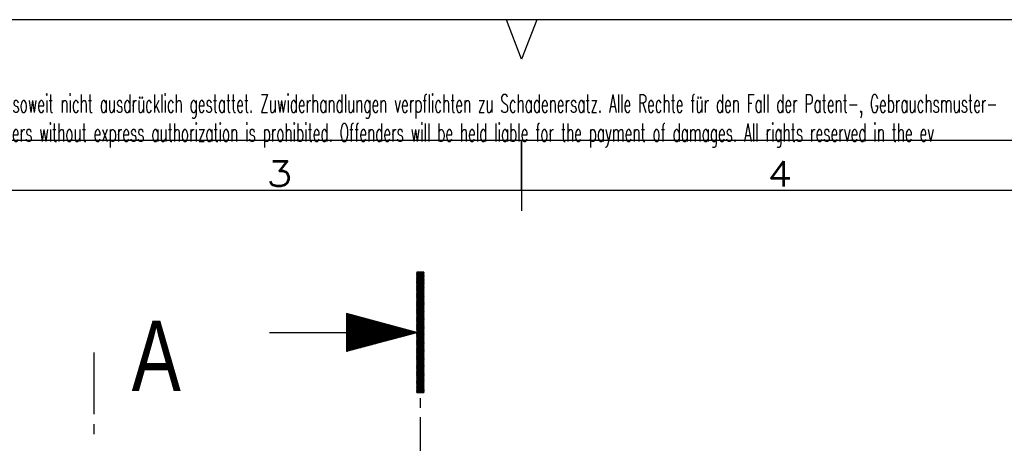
# Model space of a CAD drawing. Header units: millimetres. Extents: x -1 to 297, y -1 to 210.
# Tile 4 of 5: x 99 to 197, y 168 to 210. Entities that reach past the tile are written whole.
import ezdxf

# ---------------------------------------------------------------- set-up
doc = ezdxf.new("R2010")
doc.units = ezdxf.units.MM
doc.layers.add('1', color=7, linetype='Continuous')
doc.styles.add('SEACAD_Arial', font='arial.ttf', dxfattribs={"width": 0.75})
doc.styles.add('SEACAD_simplex_shx', font='simplex.shx', dxfattribs={"width": 0.587})

msp = doc.modelspace()

# ---------------------------------------------------------------- linework, layer by layer
at = {"layer": '1', "color": 7, "linetype": 'Continuous'}
for p, q in [((297, 210), (0, 210)), ((148.5, 206.059), (147, 210)), ((150, 210), (148.5, 206.059)), ((292, 198), (5, 198)), ((148.5, 193), (148.5, 198)), ((148.5, 198), (148.5, 191)), ((287, 193), (10, 193)), ((138.088, 183.736), (138.765, 184.91)), ((138.736, 184.91), (138.088, 183.787)), ((138.088, 183.838), (138.706, 184.91)), ((138.677, 184.91), (138.088, 183.889)), ((138.088, 183.939), (138.648, 184.91)), ((138.618, 184.91), (138.088, 183.99)), ((138.088, 184.041), (138.589, 184.91)), ((138.56, 184.91), (138.088, 184.092)), ((138.088, 184.143), (138.53, 184.91)), ((138.501, 184.91), (138.088, 184.193)), ((138.088, 184.244), (138.472, 184.91)), ((138.443, 184.91), (138.088, 184.295)), ((138.088, 184.346), (138.413, 184.91)), ((138.384, 184.91), (138.088, 184.397)), ((138.088, 184.447), (138.355, 184.91)), ((138.325, 184.91), (138.088, 184.498)), ((138.088, 184.549), (138.296, 184.91)), ((138.267, 184.91), (138.088, 184.6)), ((138.088, 184.651), (138.237, 184.91)), ((138.208, 184.91), (138.088, 184.701)), ((138.088, 184.752), (138.179, 184.91)), ((138.149, 184.91), (138.088, 184.803)), ((138.088, 184.854), (138.12, 184.91)), ((138.091, 184.91), (138.088, 184.905)), ((138.088, 184.903), (138.788, 183.69)), ((138.788, 184.9), (138.088, 184.9)), ((138.788, 184.898), (138.088, 183.685)), ((138.088, 184.875), (138.788, 184.875)), ((138.788, 183.639), (138.088, 184.852)), ((138.788, 184.849), (138.088, 184.849)), ((138.088, 183.635), (138.788, 184.847)), ((138.088, 184.824), (138.788, 184.824)), ((138.088, 184.801), (138.788, 183.589)), ((138.788, 184.799), (138.088, 184.799)), ((138.788, 184.796), (138.088, 183.584)), ((138.088, 184.773), (138.788, 184.773)), ((138.788, 183.538), (138.088, 184.75)), ((138.788, 184.748), (138.088, 184.748)), ((138.088, 183.533), (138.788, 184.745)), ((138.088, 184.722), (138.788, 184.722)), ((138.088, 184.699), (138.788, 183.487)), ((138.788, 184.697), (138.088, 184.697)), ((138.788, 184.695), (138.088, 183.482)), ((138.088, 184.672), (138.788, 184.672)), ((138.788, 183.436), (138.088, 184.649)), ((138.788, 184.646), (138.088, 184.646)), ((138.088, 183.431), (138.788, 184.644)), ((138.088, 184.621), (138.788, 184.621)), ((138.088, 184.598), (138.788, 183.385)), ((138.788, 184.595), (138.088, 184.595)), ((138.788, 184.593), (138.088, 183.381)), ((138.088, 184.57), (138.788, 184.57)), ((138.788, 183.334), (138.088, 184.547)), ((138.788, 184.545), (138.088, 184.545)), ((138.088, 183.33), (138.788, 184.542)), ((138.088, 184.519), (138.788, 184.519)), ((138.088, 184.496), (138.788, 183.284)), ((138.788, 184.494), (138.088, 184.494)), ((138.788, 184.491), (138.088, 183.279)), ((138.088, 184.468), (138.788, 184.468)), ((138.788, 183.233), (138.088, 184.445)), ((138.788, 184.443), (138.088, 184.443)), ((138.088, 183.228), (138.788, 184.441)), ((138.088, 184.418), (138.788, 184.418)), ((138.088, 184.394), (138.788, 183.182)), ((138.788, 184.392), (138.088, 184.392)), ((138.788, 184.39), (138.088, 183.177)), ((138.088, 184.367), (138.788, 184.367)), ((138.788, 183.131), (138.088, 184.344)), ((138.788, 184.341), (138.088, 184.341)), ((138.088, 183.127), (138.788, 184.339)), ((138.088, 184.316), (138.788, 184.316)), ((138.088, 184.293), (138.788, 183.08)), ((138.788, 184.291), (138.088, 184.291)), ((138.788, 184.288), (138.088, 183.076)), ((138.088, 184.265), (138.788, 184.265)), ((138.788, 183.03), (138.088, 184.242)), ((138.788, 184.24), (138.088, 184.24)), ((138.088, 183.025), (138.788, 184.237)), ((138.088, 184.214), (138.788, 184.214)), ((138.088, 184.191), (138.788, 182.979)), ((138.788, 184.189), (138.088, 184.189)), ((138.788, 184.187), (138.088, 182.974)), ((138.088, 184.164), (138.788, 184.164)), ((138.788, 182.928), (138.088, 184.14)), ((138.788, 184.138), (138.088, 184.138)), ((138.088, 182.923), (138.788, 184.136)), ((138.788, 183.741), (138.113, 184.91)), ((138.142, 184.91), (138.788, 183.792)), ((138.788, 183.843), (138.172, 184.91)), ((138.201, 184.91), (138.788, 183.893)), ((138.788, 183.944), (138.23, 184.91)), ((138.26, 184.91), (138.788, 183.995)), ((138.788, 184.046), (138.289, 184.91)), ((138.318, 184.91), (138.788, 184.097)), ((138.788, 184.147), (138.348, 184.91)), ((138.377, 184.91), (138.788, 184.198)), ((138.788, 184.249), (138.406, 184.91)), ((138.436, 184.91), (138.788, 184.3)), ((138.438, 181.88), (138.438, 184.735)), ((138.788, 184.351), (138.465, 184.91)), ((138.494, 184.91), (138.788, 184.401)), ((138.788, 184.452), (138.524, 184.91)), ((138.553, 184.91), (138.788, 184.503)), ((138.788, 184.554), (138.582, 184.91)), ((138.612, 184.91), (138.788, 184.605)), ((138.788, 184.655), (138.641, 184.91)), ((138.67, 184.91), (138.788, 184.706)), ((138.788, 184.757), (138.7, 184.91)), ((138.729, 184.91), (138.788, 184.808)), ((138.788, 184.859), (138.758, 184.91)), ((138.088, 184.113), (138.788, 184.113)), ((138.088, 184.09), (138.788, 182.877)), ((138.788, 184.087), (138.088, 184.087)), ((138.788, 184.085), (138.088, 182.873)), ((138.088, 184.062), (138.788, 184.062)), ((138.788, 182.826), (138.088, 184.039)), ((138.788, 184.036), (138.088, 184.036)), ((138.088, 182.822), (138.788, 184.034)), ((138.088, 184.011), (138.788, 184.011)), ((138.088, 183.988), (138.788, 182.776)), ((138.788, 183.986), (138.088, 183.986)), ((138.788, 183.983), (138.088, 182.771)), ((138.088, 183.96), (138.788, 183.96)), ((138.788, 182.725), (138.088, 183.937)), ((138.788, 183.935), (138.088, 183.935)), ((138.088, 182.72), (138.788, 183.933)), ((138.088, 183.909), (138.788, 183.909)), ((138.088, 183.886), (138.788, 182.674)), ((138.788, 183.884), (138.088, 183.884)), ((138.788, 183.882), (138.088, 182.669)), ((138.088, 183.859), (138.788, 183.859)), ((138.788, 182.623), (138.088, 183.836)), ((138.788, 183.833), (138.088, 183.833)), ((138.088, 182.619), (138.788, 183.831)), ((138.088, 183.808), (138.788, 183.808)), ((138.088, 183.785), (138.788, 182.572)), ((138.788, 183.782), (138.088, 183.782)), ((138.788, 183.78), (138.088, 182.568)), ((138.088, 183.757), (138.788, 183.757)), ((138.788, 182.522), (138.088, 183.734)), ((138.788, 183.732), (138.088, 183.732)), ((138.088, 182.517), (138.788, 183.729)), ((138.088, 183.706), (138.788, 183.706)), ((138.088, 183.683), (138.788, 182.471)), ((138.788, 183.681), (138.088, 183.681)), ((138.788, 183.679), (138.088, 182.466)), ((138.088, 183.655), (138.788, 183.655)), ((138.788, 182.42), (138.088, 183.632)), ((138.788, 183.63), (138.088, 183.63)), ((138.088, 182.415), (138.788, 183.628)), ((138.088, 183.605), (138.788, 183.605)), ((138.088, 183.582), (138.788, 182.369)), ((138.788, 183.579), (138.088, 183.579)), ((138.788, 183.577), (138.088, 182.365)), ((138.088, 183.554), (138.788, 183.554)), ((138.788, 182.318), (138.088, 183.531)), ((138.788, 183.528), (138.088, 183.528)), ((138.088, 182.314), (138.788, 183.526)), ((138.088, 183.503), (138.788, 183.503)), ((138.088, 183.48), (138.788, 182.268)), ((138.788, 183.478), (138.088, 183.478)), ((138.788, 183.476), (138.088, 182.263)), ((138.088, 183.452), (138.788, 183.452)), ((138.788, 182.217), (138.088, 183.429)), ((138.788, 183.427), (138.088, 183.427)), ((138.088, 182.212), (138.788, 183.425)), ((138.088, 183.401), (138.788, 183.401)), ((138.088, 183.378), (138.788, 182.166)), ((138.788, 183.376), (138.088, 183.376)), ((138.788, 183.374), (138.088, 182.161)), ((138.088, 183.351), (138.788, 183.351)), ((138.788, 182.115), (138.088, 183.327)), ((138.788, 183.325), (138.088, 183.325)), ((138.088, 182.111), (138.788, 183.323)), ((138.088, 183.3), (138.788, 183.3)), ((138.088, 183.277), (138.788, 182.064)), ((138.788, 183.274), (138.088, 183.274)), ((138.788, 183.272), (138.088, 182.06)), ((138.088, 183.249), (138.788, 183.249)), ((138.788, 182.013), (138.088, 183.226)), ((138.788, 183.224), (138.088, 183.224)), ((138.088, 182.009), (138.788, 183.222)), ((138.088, 183.198), (138.788, 183.198)), ((138.088, 183.175), (138.788, 181.963)), ((138.788, 183.173), (138.088, 183.173)), ((138.788, 183.171), (138.088, 181.958)), ((138.088, 183.147), (138.788, 183.147)), ((138.788, 181.912), (138.088, 183.124)), ((138.788, 183.122), (138.088, 183.122)), ((138.088, 181.907), (138.788, 183.12)), ((138.088, 183.097), (138.788, 183.097)), ((138.088, 183.073), (138.788, 181.861)), ((138.788, 183.071), (138.088, 183.071)), ((138.788, 183.069), (138.088, 181.857)), ((138.088, 183.046), (138.788, 183.046)), ((138.788, 181.81), (138.088, 183.023)), ((138.788, 183.02), (138.088, 183.02)), ((138.088, 181.806), (138.788, 183.018)), ((138.088, 182.995), (138.788, 182.995)), ((138.088, 182.972), (138.788, 181.759)), ((138.788, 182.97), (138.088, 182.97)), ((138.788, 182.967), (138.088, 181.755)), ((138.088, 182.944), (138.788, 182.944)), ((138.788, 181.709), (138.088, 182.921)), ((138.788, 182.919), (138.088, 182.919)), ((138.088, 181.704), (138.788, 182.917)), ((138.088, 182.893), (138.788, 182.893)), ((138.088, 182.87), (138.788, 181.658)), ((138.788, 182.868), (138.088, 182.868)), ((138.788, 182.866), (138.088, 181.653)), ((138.088, 182.843), (138.788, 182.843)), ((138.788, 181.607), (138.088, 182.819)), ((138.788, 182.817), (138.088, 182.817)), ((138.088, 181.603), (138.788, 182.815)), ((138.088, 182.792), (138.788, 182.792)), ((138.088, 182.769), (138.788, 181.556)), ((138.788, 182.766), (138.088, 182.766)), ((138.788, 182.764), (138.088, 181.552)), ((138.088, 182.741), (138.788, 182.741)), ((138.788, 181.505), (138.088, 182.718)), ((138.788, 182.715), (138.088, 182.715)), ((138.088, 181.501), (138.788, 182.714)), ((138.088, 182.69), (138.788, 182.69)), ((138.088, 182.667), (138.788, 181.455)), ((138.788, 182.665), (138.088, 182.665)), ((138.788, 182.663), (138.088, 181.45)), ((138.088, 182.639), (138.788, 182.639)), ((138.788, 181.404), (138.088, 182.616)), ((138.788, 182.614), (138.088, 182.614)), ((138.088, 181.399), (138.788, 182.612)), ((138.088, 182.588), (138.788, 182.588)), ((138.088, 182.565), (138.788, 181.353)), ((138.788, 182.563), (138.088, 182.563)), ((138.788, 182.561), (138.088, 181.349)), ((138.088, 182.538), (138.788, 182.538)), ((138.788, 181.302), (138.088, 182.515)), ((138.788, 182.512), (138.088, 182.512)), ((138.088, 181.298), (138.788, 182.51)), ((138.088, 182.487), (138.788, 182.487)), ((138.088, 182.464), (138.788, 181.251)), ((138.788, 182.461), (138.088, 182.461)), ((138.788, 182.46), (138.088, 181.247)), ((138.088, 182.436), (138.788, 182.436)), ((138.788, 181.201), (138.088, 182.413)), ((138.788, 182.411), (138.088, 182.411)), ((138.088, 181.196), (138.788, 182.409)), ((138.088, 182.385), (138.788, 182.385)), ((138.088, 182.362), (138.788, 181.15)), ((138.788, 182.36), (138.088, 182.36)), ((138.788, 182.358), (138.088, 181.146)), ((138.088, 182.334), (138.788, 182.334)), ((138.788, 181.099), (138.088, 182.311)), ((138.788, 182.309), (138.088, 182.309)), ((138.088, 181.095), (138.788, 182.307)), ((138.088, 182.284), (138.788, 182.284)), ((138.088, 182.261), (138.788, 181.048)), ((138.788, 182.258), (138.088, 182.258)), ((138.788, 182.256), (138.088, 181.044)), ((138.088, 182.233), (138.788, 182.233)), ((138.788, 180.997), (138.088, 182.21)), ((138.788, 182.207), (138.088, 182.207)), ((138.088, 180.993), (138.788, 182.206)), ((138.088, 182.182), (138.788, 182.182)), ((138.088, 182.159), (138.788, 180.946)), ((138.788, 182.157), (138.088, 182.157)), ((138.788, 182.155), (138.088, 180.942)), ((138.088, 182.131), (138.788, 182.131)), ((138.788, 180.896), (138.088, 182.108)), ((138.788, 182.106), (138.088, 182.106)), ((138.088, 180.892), (138.788, 182.104)), ((138.088, 182.08), (138.788, 182.08)), ((138.088, 182.057), (138.788, 180.845)), ((138.788, 182.055), (138.088, 182.055)), ((138.788, 182.053), (138.088, 180.841)), ((138.088, 182.03), (138.788, 182.03)), ((138.788, 180.794), (138.088, 182.007)), ((138.788, 182.004), (138.088, 182.004)), ((138.088, 180.79), (138.788, 182.002)), ((138.088, 181.979), (138.788, 181.979)), ((138.088, 181.956), (138.788, 180.743)), ((138.788, 181.953), (138.088, 181.953)), ((138.788, 181.952), (138.088, 180.739)), ((138.088, 181.928), (138.788, 181.928)), ((138.788, 180.692), (138.088, 181.905)), ((138.788, 181.903), (138.088, 181.903)), ((138.088, 180.688), (138.788, 181.901)), ((138.088, 181.877), (138.788, 181.877)), ((138.088, 181.854), (138.788, 180.642)), ((138.788, 181.852), (138.088, 181.852)), ((138.788, 181.85), (138.088, 180.638)), ((138.088, 181.826), (138.788, 181.826)), ((138.788, 180.591), (138.088, 181.803)), ((138.788, 181.801), (138.088, 181.801)), ((138.088, 180.587), (138.788, 181.799)), ((138.088, 181.776), (138.788, 181.776)), ((138.088, 181.752), (138.788, 180.54)), ((138.788, 181.75), (138.088, 181.75)), ((138.788, 181.748), (138.088, 180.536)), ((138.088, 181.725), (138.788, 181.725)), ((138.788, 180.489), (138.088, 181.702)), ((138.788, 181.699), (138.088, 181.699)), ((138.088, 180.485), (138.788, 181.698)), ((138.088, 181.674), (138.788, 181.674)), ((138.088, 181.651), (138.788, 180.438)), ((138.788, 181.649), (138.088, 181.649)), ((138.788, 181.647), (138.088, 180.434)), ((138.088, 181.623), (138.788, 181.623)), ((138.788, 180.388), (138.088, 181.6)), ((138.788, 181.598), (138.088, 181.598)), ((138.088, 180.384), (138.788, 181.596)), ((138.088, 181.572), (138.788, 181.572)), ((138.088, 181.549), (138.788, 180.337)), ((138.788, 181.547), (138.088, 181.547)), ((138.788, 181.545), (138.088, 180.333)), ((138.088, 181.522), (138.788, 181.522)), ((138.788, 180.286), (138.088, 181.498)), ((138.788, 181.496), (138.088, 181.496)), ((138.088, 180.282), (138.788, 181.494)), ((138.088, 181.471), (138.788, 181.471)), ((138.088, 181.448), (138.788, 180.235)), ((138.788, 181.445), (138.088, 181.445)), ((138.788, 181.444), (138.088, 180.231)), ((138.088, 181.42), (138.788, 181.42)), ((138.788, 180.184), (138.088, 181.397)), ((138.788, 181.394), (138.088, 181.394)), ((138.088, 180.18), (138.788, 181.393)), ((138.088, 181.369), (138.788, 181.369)), ((138.088, 181.346), (138.788, 180.134)), ((138.788, 181.344), (138.088, 181.344)), ((138.788, 181.342), (138.088, 180.13)), ((138.088, 181.318), (138.788, 181.318)), ((138.788, 180.083), (138.088, 181.295)), ((138.788, 181.293), (138.088, 181.293)), ((138.088, 180.079), (138.788, 181.291)), ((138.088, 181.267), (138.788, 181.267)), ((138.088, 181.244), (138.788, 180.032)), ((138.788, 181.242), (138.088, 181.242)), ((138.788, 181.24), (138.088, 180.028)), ((138.088, 181.217), (138.788, 181.217)), ((138.788, 179.981), (138.088, 181.194)), ((138.788, 181.191), (138.088, 181.191)), ((138.088, 179.977), (138.788, 181.19)), ((138.088, 178.91), (131.088, 180.785)), ((131.088, 180.785), (131.088, 177.034)), ((131.088, 180.764), (131.168, 180.764)), ((131.088, 180.764), (131.168, 180.764)), ((131.088, 180.713), (131.357, 180.713)), ((131.088, 180.662), (131.547, 180.662)), ((131.088, 180.611), (131.736, 180.611)), ((131.088, 180.561), (131.926, 180.561)), ((131.088, 180.51), (132.116, 180.51)), ((131.088, 180.459), (132.305, 180.459)), ((131.088, 180.408), (132.495, 180.408)), ((131.088, 180.357), (132.684, 180.357)), ((131.088, 180.307), (132.874, 180.307)), ((131.088, 180.256), (133.064, 180.256)), ((138.088, 181.166), (138.788, 181.166)), ((138.088, 181.143), (138.788, 179.93)), ((138.788, 181.14), (138.088, 181.14)), ((138.788, 181.139), (138.088, 179.926)), ((138.088, 181.115), (138.788, 181.115)), ((138.788, 179.88), (138.088, 181.092)), ((138.788, 181.09), (138.088, 181.09)), ((138.088, 179.876), (138.788, 181.088)), ((138.088, 181.064), (138.788, 181.064)), ((138.088, 181.041), (138.788, 179.829)), ((138.788, 181.039), (138.088, 181.039)), ((138.788, 181.037), (138.088, 179.825)), ((138.088, 181.013), (138.788, 181.013)), ((138.788, 179.778), (138.088, 180.99)), ((138.788, 180.988), (138.088, 180.988)), ((138.088, 179.774), (138.788, 180.986)), ((138.088, 180.963), (138.788, 180.963)), ((138.088, 180.94), (138.788, 179.727)), ((138.788, 180.937), (138.088, 180.937)), ((138.788, 180.936), (138.088, 179.723)), ((138.088, 180.912), (138.788, 180.912)), ((138.788, 179.676), (138.088, 180.889)), ((138.788, 180.886), (138.088, 180.886)), ((138.088, 179.672), (138.788, 180.885)), ((138.088, 180.861), (138.788, 180.861)), ((138.088, 180.838), (138.788, 179.625)), ((138.788, 180.836), (138.088, 180.836)), ((138.788, 180.834), (138.088, 179.622)), ((138.088, 180.81), (138.788, 180.81)), ((138.788, 179.575), (138.088, 180.787)), ((138.788, 180.785), (138.088, 180.785)), ((138.088, 179.571), (138.788, 180.783)), ((138.088, 180.759), (138.788, 180.759)), ((138.088, 180.736), (138.788, 179.524)), ((138.788, 180.734), (138.088, 180.734)), ((138.788, 180.732), (138.088, 179.52)), ((138.088, 180.709), (138.788, 180.709)), ((138.788, 179.473), (138.088, 180.686)), ((138.788, 180.683), (138.088, 180.683)), ((138.088, 179.469), (138.788, 180.682)), ((138.088, 180.658), (138.788, 180.658)), ((138.088, 180.635), (138.788, 179.422)), ((138.788, 180.632), (138.088, 180.632)), ((138.788, 180.631), (138.088, 179.418)), ((138.088, 180.607), (138.788, 180.607)), ((138.788, 179.371), (138.088, 180.584)), ((138.788, 180.582), (138.088, 180.582)), ((138.088, 179.368), (138.788, 180.58)), ((138.088, 180.556), (138.788, 180.556)), ((138.088, 180.533), (138.788, 179.321)), ((138.788, 180.531), (138.088, 180.531)), ((138.788, 180.529), (138.088, 179.317)), ((138.088, 180.505), (138.788, 180.505)), ((138.788, 179.27), (138.088, 180.482)), ((138.788, 180.48), (138.088, 180.48)), ((138.088, 179.266), (138.788, 180.478)), ((138.088, 180.455), (138.788, 180.455)), ((138.088, 180.431), (138.788, 179.219)), ((138.788, 180.429), (138.088, 180.429)), ((138.788, 180.428), (138.088, 179.215)), ((138.088, 180.404), (138.788, 180.404)), ((138.788, 179.168), (138.088, 180.381)), ((138.788, 180.378), (138.088, 180.378)), ((138.088, 179.164), (138.788, 180.377)), ((138.088, 180.353), (138.788, 180.353)), ((138.088, 180.33), (138.788, 179.117)), ((138.788, 180.327), (138.088, 180.327)), ((138.788, 180.326), (138.088, 179.114)), ((138.088, 180.302), (138.788, 180.302)), ((138.788, 179.067), (138.088, 180.279)), ((138.788, 180.277), (138.088, 180.277)), ((138.088, 179.063), (138.788, 180.275)), ((138.088, 180.251), (138.788, 180.251)), ((138.088, 180.228), (138.788, 179.016)), ((138.788, 180.226), (138.088, 180.226)), ((138.788, 180.224), (138.088, 179.012)), ((138.438, 179.976), (138.438, 180.928)), ((131.088, 180.205), (133.253, 180.205)), ((131.088, 180.154), (133.443, 180.154)), ((131.088, 180.103), (133.632, 180.103)), ((131.088, 180.053), (133.822, 180.053)), ((131.088, 180.002), (134.012, 180.002)), ((131.088, 179.951), (134.201, 179.951)), ((131.088, 179.9), (134.391, 179.9)), ((131.088, 179.849), (134.58, 179.849)), ((131.088, 179.798), (134.77, 179.798)), ((131.088, 179.748), (134.959, 179.748)), ((131.088, 179.697), (135.149, 179.697)), ((131.088, 179.646), (135.339, 179.646)), ((131.088, 179.595), (135.528, 179.595)), ((131.088, 179.544), (135.718, 179.544)), ((131.088, 179.494), (135.907, 179.494)), ((131.088, 179.443), (136.097, 179.443)), ((131.088, 179.392), (136.287, 179.392)), ((131.088, 179.341), (136.476, 179.341)), ((131.088, 179.29), (136.666, 179.29)), ((131.088, 179.24), (136.855, 179.24)), ((138.088, 180.2), (138.788, 180.2)), ((138.788, 178.965), (138.088, 180.177)), ((138.788, 180.175), (138.088, 180.175)), ((138.088, 178.961), (138.788, 180.174)), ((138.088, 180.15), (138.788, 180.15)), ((138.088, 180.127), (138.788, 178.914)), ((138.788, 180.124), (138.088, 180.124)), ((138.788, 180.123), (138.088, 178.91)), ((138.088, 180.099), (138.788, 180.099)), ((138.788, 178.863), (138.088, 180.076)), ((138.788, 180.073), (138.088, 180.073)), ((138.088, 178.86), (138.788, 180.072)), ((138.088, 180.048), (138.788, 180.048)), ((138.088, 180.025), (138.788, 178.813)), ((138.788, 180.023), (138.088, 180.023)), ((138.788, 180.021), (138.088, 178.809)), ((138.088, 179.997), (138.788, 179.997)), ((138.788, 178.762), (138.088, 179.974)), ((138.788, 179.972), (138.088, 179.972)), ((138.088, 178.758), (138.788, 179.97)), ((138.088, 179.946), (138.788, 179.946)), ((138.088, 179.923), (138.788, 178.711)), ((138.788, 179.921), (138.088, 179.921)), ((138.788, 179.92), (138.088, 178.707)), ((138.088, 179.896), (138.788, 179.896)), ((138.788, 178.66), (138.088, 179.873)), ((138.788, 179.87), (138.088, 179.87)), ((138.088, 178.656), (138.788, 179.869)), ((138.088, 179.845), (138.788, 179.845)), ((138.088, 179.822), (138.788, 178.609)), ((138.788, 179.819), (138.088, 179.819)), ((138.788, 179.818), (138.088, 178.606)), ((138.088, 179.794), (138.788, 179.794)), ((138.788, 178.558), (138.088, 179.771)), ((138.788, 179.769), (138.088, 179.769)), ((138.088, 178.555), (138.788, 179.767)), ((138.088, 179.743), (138.788, 179.743)), ((138.088, 179.72), (138.788, 178.508)), ((138.788, 179.718), (138.088, 179.718)), ((138.788, 179.716), (138.088, 178.504)), ((138.088, 179.692), (138.788, 179.692)), ((138.788, 178.457), (138.088, 179.669)), ((138.788, 179.667), (138.088, 179.667)), ((138.088, 178.453), (138.788, 179.666)), ((138.088, 179.642), (138.788, 179.642)), ((138.088, 179.619), (138.788, 178.406)), ((138.788, 179.616), (138.088, 179.616)), ((138.788, 179.615), (138.088, 178.402)), ((138.088, 179.591), (138.788, 179.591)), ((138.788, 178.355), (138.088, 179.568)), ((138.788, 179.565), (138.088, 179.565)), ((138.088, 178.352), (138.788, 179.564)), ((138.088, 179.54), (138.788, 179.54)), ((138.088, 179.517), (138.788, 178.304)), ((138.788, 179.515), (138.088, 179.515)), ((138.788, 179.513), (138.088, 178.301)), ((138.088, 179.489), (138.788, 179.489)), ((138.788, 178.254), (138.088, 179.466)), ((138.788, 179.464), (138.088, 179.464)), ((138.088, 178.25), (138.788, 179.462)), ((138.088, 179.438), (138.788, 179.438)), ((138.088, 179.415), (138.788, 178.203)), ((138.788, 179.413), (138.088, 179.413)), ((138.788, 179.412), (138.088, 178.199)), ((138.088, 179.388), (138.788, 179.388)), ((138.788, 178.152), (138.088, 179.364)), ((138.788, 179.362), (138.088, 179.362)), ((138.088, 178.148), (138.788, 179.361)), ((138.088, 179.337), (138.788, 179.337)), ((138.088, 179.314), (138.788, 178.101)), ((138.788, 179.311), (138.088, 179.311)), ((138.788, 179.31), (138.088, 178.098)), ((138.088, 179.286), (138.788, 179.286)), ((138.788, 178.05), (138.088, 179.263)), ((138.788, 179.261), (138.088, 179.261)), ((138.088, 178.047), (138.788, 179.259)), ((138.088, 179.235), (138.788, 179.235)), ((123.438, 178.91), (138.438, 178.91)), ((131.088, 179.189), (137.045, 179.189)), ((131.088, 179.138), (137.235, 179.138)), ((131.088, 179.087), (137.424, 179.087)), ((131.088, 179.036), (137.614, 179.036)), ((131.088, 178.986), (137.803, 178.986)), ((131.088, 178.935), (137.993, 178.935)), ((131.088, 177.034), (138.088, 178.91)), ((131.088, 178.884), (137.993, 178.884)), ((131.088, 178.833), (137.803, 178.833)), ((131.088, 178.783), (137.614, 178.783)), ((131.088, 178.732), (137.424, 178.732)), ((131.088, 178.681), (137.235, 178.681)), ((131.088, 178.63), (137.045, 178.63)), ((131.088, 178.579), (136.855, 178.579)), ((131.088, 178.529), (136.666, 178.529)), ((131.088, 178.478), (136.476, 178.478)), ((131.088, 178.427), (136.287, 178.427)), ((131.088, 178.376), (136.097, 178.376)), ((131.088, 178.325), (135.907, 178.325)), ((131.088, 178.275), (135.718, 178.275)), ((138.088, 179.212), (138.788, 178)), ((138.788, 179.21), (138.088, 179.21)), ((138.788, 179.208), (138.088, 177.996)), ((138.088, 179.184), (138.788, 179.184)), ((138.788, 177.949), (138.088, 179.161)), ((138.788, 179.159), (138.088, 179.159)), ((138.088, 177.945), (138.788, 179.158)), ((138.088, 179.133), (138.788, 179.133)), ((138.088, 179.11), (138.788, 177.898)), ((138.788, 179.108), (138.088, 179.108)), ((138.788, 179.107), (138.088, 177.894)), ((138.088, 179.083), (138.788, 179.083)), ((138.788, 177.847), (138.088, 179.06)), ((138.788, 179.057), (138.088, 179.057)), ((138.088, 177.844), (138.788, 179.056)), ((138.088, 179.032), (138.788, 179.032)), ((138.088, 179.009), (138.788, 177.796)), ((138.788, 179.006), (138.088, 179.006)), ((138.788, 179.005), (138.088, 177.793)), ((138.088, 178.981), (138.788, 178.981)), ((138.788, 177.746), (138.088, 178.958)), ((138.788, 178.956), (138.088, 178.956)), ((138.088, 177.742), (138.788, 178.954)), ((138.088, 178.93), (138.788, 178.93)), ((138.088, 178.907), (138.788, 177.695)), ((138.788, 178.905), (138.088, 178.905)), ((138.788, 178.904), (138.088, 177.691)), ((138.088, 178.879), (138.788, 178.879)), ((138.788, 177.644), (138.088, 178.856)), ((138.788, 178.854), (138.088, 178.854)), ((138.088, 177.64), (138.788, 178.853)), ((138.088, 178.829), (138.788, 178.829)), ((138.088, 178.806), (138.788, 177.593)), ((138.788, 178.803), (138.088, 178.803)), ((138.788, 178.802), (138.088, 177.59)), ((138.088, 178.778), (138.788, 178.778)), ((138.788, 177.542), (138.088, 178.755)), ((138.788, 178.752), (138.088, 178.752)), ((138.088, 177.539), (138.788, 178.751)), ((138.088, 178.727), (138.788, 178.727)), ((138.088, 178.704), (138.788, 177.492)), ((138.788, 178.702), (138.088, 178.702)), ((138.788, 178.701), (138.088, 177.488)), ((138.088, 178.676), (138.788, 178.676)), ((138.788, 177.441), (138.088, 178.653)), ((138.788, 178.651), (138.088, 178.651)), ((138.088, 177.437), (138.788, 178.65)), ((138.088, 178.625), (138.788, 178.625)), ((138.088, 178.602), (138.788, 177.39)), ((138.788, 178.6), (138.088, 178.6)), ((138.788, 178.599), (138.088, 177.386)), ((138.088, 178.575), (138.788, 178.575)), ((138.788, 177.339), (138.088, 178.552)), ((138.788, 178.549), (138.088, 178.549)), ((138.088, 177.336), (138.788, 178.548)), ((138.088, 178.524), (138.788, 178.524)), ((138.088, 178.501), (138.788, 177.288)), ((138.788, 178.498), (138.088, 178.498)), ((138.788, 178.497), (138.088, 177.285)), ((138.088, 178.473), (138.788, 178.473)), ((138.788, 177.237), (138.088, 178.45)), ((138.788, 178.448), (138.088, 178.448)), ((138.088, 177.234), (138.788, 178.447)), ((138.088, 178.422), (138.788, 178.422)), ((138.088, 178.399), (138.788, 177.187)), ((138.788, 178.397), (138.088, 178.397)), ((138.788, 178.396), (138.088, 177.183)), ((138.088, 178.371), (138.788, 178.371)), ((138.788, 177.136), (138.088, 178.348)), ((138.788, 178.346), (138.088, 178.346)), ((138.088, 177.132), (138.788, 178.345)), ((138.088, 178.321), (138.788, 178.321)), ((138.088, 178.298), (138.788, 177.085)), ((138.788, 178.295), (138.088, 178.295)), ((138.788, 178.294), (138.088, 177.082)), ((138.088, 178.27), (138.788, 178.27)), ((138.438, 173.314), (138.438, 179.025)), ((131.088, 178.224), (135.528, 178.224)), ((131.088, 178.173), (135.339, 178.173)), ((131.088, 178.122), (135.149, 178.122)), ((131.088, 178.071), (134.959, 178.071)), ((131.088, 178.02), (134.77, 178.02)), ((131.088, 177.97), (134.58, 177.97)), ((131.088, 177.919), (134.391, 177.919)), ((131.088, 177.868), (134.201, 177.868)), ((131.088, 177.817), (134.012, 177.817)), ((131.088, 177.766), (133.822, 177.766)), ((131.088, 177.716), (133.632, 177.716)), ((131.088, 177.665), (133.443, 177.665)), ((131.088, 177.614), (133.253, 177.614)), ((131.088, 177.563), (133.064, 177.563)), ((131.088, 177.512), (132.874, 177.512)), ((131.088, 177.462), (132.684, 177.462)), ((131.088, 177.411), (132.495, 177.411)), ((131.088, 177.36), (132.305, 177.36)), ((131.088, 177.309), (132.116, 177.309)), ((138.788, 177.034), (138.088, 178.247)), ((138.788, 178.244), (138.088, 178.244)), ((138.088, 177.031), (138.788, 178.243)), ((138.088, 178.219), (138.788, 178.219)), ((138.088, 178.196), (138.788, 176.983)), ((138.788, 178.194), (138.088, 178.194)), ((138.788, 178.193), (138.088, 176.98)), ((138.088, 178.168), (138.788, 178.168)), ((138.788, 176.933), (138.088, 178.145)), ((138.788, 178.143), (138.088, 178.143)), ((138.088, 176.929), (138.788, 178.142)), ((138.088, 178.117), (138.788, 178.117)), ((138.088, 178.094), (138.788, 176.882)), ((138.788, 178.092), (138.088, 178.092)), ((138.788, 178.091), (138.088, 176.878)), ((138.088, 178.067), (138.788, 178.067)), ((138.788, 176.831), (138.088, 178.043)), ((138.788, 178.041), (138.088, 178.041)), ((138.088, 176.828), (138.788, 178.04)), ((138.088, 178.016), (138.788, 178.016)), ((138.088, 177.993), (138.788, 176.78)), ((138.788, 177.99), (138.088, 177.99)), ((138.788, 177.989), (138.088, 176.777)), ((138.088, 177.965), (138.788, 177.965)), ((138.788, 176.729), (138.088, 177.942)), ((138.788, 177.94), (138.088, 177.94)), ((138.088, 176.726), (138.788, 177.939)), ((138.088, 177.914), (138.788, 177.914)), ((138.088, 177.891), (138.788, 176.679)), ((138.788, 177.889), (138.088, 177.889)), ((138.788, 177.888), (138.088, 176.675)), ((138.088, 177.863), (138.788, 177.863)), ((138.788, 176.628), (138.088, 177.84)), ((138.788, 177.838), (138.088, 177.838)), ((138.088, 176.624), (138.788, 177.837)), ((138.088, 177.812), (138.788, 177.812)), ((138.088, 177.789), (138.788, 176.577)), ((138.788, 177.787), (138.088, 177.787)), ((138.788, 177.786), (138.088, 176.574)), ((138.088, 177.762), (138.788, 177.762)), ((138.788, 176.526), (138.088, 177.739)), ((138.788, 177.736), (138.088, 177.736)), ((138.088, 176.523), (138.788, 177.735)), ((138.088, 177.711), (138.788, 177.711)), ((138.088, 177.688), (138.788, 176.475)), ((138.788, 177.685), (138.088, 177.685)), ((138.788, 177.685), (138.088, 176.472)), ((138.088, 177.66), (138.788, 177.66)), ((138.788, 176.425), (138.088, 177.637)), ((138.788, 177.635), (138.088, 177.635)), ((138.088, 176.421), (138.788, 177.634)), ((138.088, 177.609), (138.788, 177.609)), ((138.088, 177.586), (138.788, 176.374)), ((138.788, 177.584), (138.088, 177.584)), ((138.788, 177.583), (138.088, 176.37)), ((138.088, 177.558), (138.788, 177.558)), ((138.788, 176.323), (138.088, 177.535)), ((138.788, 177.533), (138.088, 177.533)), ((138.088, 176.32), (138.788, 177.532)), ((138.088, 177.508), (138.788, 177.508)), ((138.088, 177.485), (138.788, 176.272)), ((138.788, 177.482), (138.088, 177.482)), ((138.788, 177.481), (138.088, 176.269)), ((138.088, 177.457), (138.788, 177.457)), ((138.788, 176.221), (138.088, 177.434)), ((138.788, 177.431), (138.088, 177.431)), ((138.088, 176.218), (138.788, 177.431)), ((138.088, 177.406), (138.788, 177.406)), ((138.088, 177.383), (138.788, 176.171)), ((138.788, 177.381), (138.088, 177.381)), ((138.788, 177.38), (138.088, 176.167)), ((138.088, 177.355), (138.788, 177.355)), ((138.788, 176.12), (138.088, 177.332)), ((138.788, 177.33), (138.088, 177.33)), ((138.088, 176.116), (138.788, 177.329)), ((138.088, 177.304), (138.788, 177.304)), ((138.088, 177.281), (138.788, 176.069)), ((138.788, 177.279), (138.088, 177.279)), ((138.788, 177.278), (138.088, 176.066)), ((105.938, 176.91), (105.938, 170.785)), ((131.088, 177.258), (131.926, 177.258)), ((131.088, 177.208), (131.736, 177.208)), ((131.088, 177.157), (131.547, 177.157)), ((131.088, 177.106), (131.357, 177.106)), ((131.088, 177.055), (131.168, 177.055)), ((131.088, 177.055), (131.168, 177.055)), ((138.088, 177.254), (138.788, 177.254)), ((138.788, 176.018), (138.088, 177.231)), ((138.788, 177.228), (138.088, 177.228)), ((138.088, 176.015), (138.788, 177.227)), ((138.088, 177.203), (138.788, 177.203)), ((138.088, 177.18), (138.788, 175.967)), ((138.788, 177.177), (138.088, 177.177)), ((138.788, 177.177), (138.088, 175.964)), ((138.088, 177.152), (138.788, 177.152)), ((138.788, 175.916), (138.088, 177.129)), ((138.788, 177.127), (138.088, 177.127)), ((138.088, 175.913), (138.788, 177.126)), ((138.088, 177.101), (138.788, 177.101)), ((138.088, 177.078), (138.788, 175.866)), ((138.788, 177.076), (138.088, 177.076)), ((138.788, 177.075), (138.088, 175.863)), ((138.088, 177.05), (138.788, 177.05)), ((138.788, 175.815), (138.088, 177.027)), ((138.788, 177.025), (138.088, 177.025)), ((138.088, 175.812), (138.788, 177.024)), ((138.088, 177), (138.788, 177)), ((138.088, 176.976), (138.788, 175.764)), ((138.788, 176.974), (138.088, 176.974)), ((138.788, 176.973), (138.088, 175.761)), ((138.088, 176.949), (138.788, 176.949)), ((138.788, 175.713), (138.088, 176.926)), ((138.788, 176.923), (138.088, 176.923)), ((138.088, 175.71), (138.788, 176.923)), ((138.088, 176.898), (138.788, 176.898)), ((138.088, 176.875), (138.788, 175.662)), ((138.788, 176.873), (138.088, 176.873)), ((138.788, 176.872), (138.088, 175.659)), ((138.088, 176.847), (138.788, 176.847)), ((138.788, 175.612), (138.088, 176.824)), ((138.788, 176.822), (138.088, 176.822)), ((138.088, 175.609), (138.788, 176.821)), ((138.088, 176.796), (138.788, 176.796)), ((138.088, 176.773), (138.788, 175.561)), ((138.788, 176.771), (138.088, 176.771)), ((138.788, 176.77), (138.088, 175.558)), ((138.088, 176.746), (138.788, 176.746)), ((138.788, 175.51), (138.088, 176.722)), ((138.788, 176.72), (138.088, 176.72)), ((138.088, 175.507), (138.788, 176.719)), ((138.088, 176.695), (138.788, 176.695)), ((138.088, 176.672), (138.788, 175.459)), ((138.788, 176.669), (138.088, 176.669)), ((138.788, 176.669), (138.088, 175.456)), ((138.088, 176.644), (138.788, 176.644)), ((138.788, 175.408), (138.088, 176.621)), ((138.788, 176.619), (138.088, 176.619)), ((138.088, 175.405), (138.788, 176.618)), ((138.088, 176.593), (138.788, 176.593)), ((138.088, 176.57), (138.788, 175.358)), ((138.788, 176.568), (138.088, 176.568)), ((138.788, 176.567), (138.088, 175.355)), ((138.088, 176.542), (138.788, 176.542)), ((138.788, 175.307), (138.088, 176.519)), ((138.788, 176.517), (138.088, 176.517)), ((138.088, 175.304), (138.788, 176.516)), ((138.088, 176.491), (138.788, 176.491)), ((138.088, 176.468), (138.788, 175.256)), ((138.788, 176.466), (138.088, 176.466)), ((138.788, 176.465), (138.088, 175.253)), ((138.088, 176.441), (138.788, 176.441)), ((138.788, 175.205), (138.088, 176.418)), ((138.788, 176.415), (138.088, 176.415)), ((138.088, 175.202), (138.788, 176.415)), ((138.088, 176.39), (138.788, 176.39)), ((138.088, 176.367), (138.788, 175.154)), ((138.788, 176.364), (138.088, 176.364)), ((138.788, 176.364), (138.088, 175.151)), ((138.088, 176.339), (138.788, 176.339)), ((138.788, 175.104), (138.088, 176.316)), ((138.788, 176.314), (138.088, 176.314)), ((138.088, 175.101), (138.788, 176.313)), ((138.088, 176.288), (138.788, 176.288)), ((138.088, 176.265), (138.788, 175.053)), ((138.788, 176.263), (138.088, 176.263)), ((138.788, 176.262), (138.088, 175.05)), ((138.088, 176.237), (138.788, 176.237)), ((138.788, 175.002), (138.088, 176.214)), ((138.788, 176.212), (138.088, 176.212)), ((138.088, 174.999), (138.788, 176.211)), ((138.088, 176.187), (138.788, 176.187)), ((138.088, 176.164), (138.788, 174.951)), ((138.788, 176.161), (138.088, 176.161)), ((138.788, 176.161), (138.088, 174.948)), ((138.088, 176.136), (138.788, 176.136)), ((138.788, 174.9), (138.088, 176.113)), ((138.788, 176.11), (138.088, 176.11)), ((138.088, 174.897), (138.788, 176.11)), ((138.088, 176.085), (138.788, 176.085)), ((138.088, 176.062), (138.788, 174.849)), ((138.788, 176.06), (138.088, 176.06)), ((138.788, 176.059), (138.088, 174.847)), ((138.088, 176.034), (138.788, 176.034)), ((138.788, 174.799), (138.088, 176.011)), ((138.788, 176.009), (138.088, 176.009)), ((138.088, 174.796), (138.788, 176.008)), ((138.088, 175.983), (138.788, 175.983)), ((138.088, 175.96), (138.788, 174.748)), ((138.788, 175.958), (138.088, 175.958)), ((138.788, 175.957), (138.088, 174.745)), ((138.088, 175.933), (138.788, 175.933)), ((138.788, 174.697), (138.088, 175.91)), ((138.788, 175.907), (138.088, 175.907)), ((138.088, 174.694), (138.788, 175.907)), ((138.088, 175.882), (138.788, 175.882)), ((138.088, 175.859), (138.788, 174.646)), ((138.788, 175.856), (138.088, 175.856)), ((138.788, 175.856), (138.088, 174.643)), ((138.088, 175.831), (138.788, 175.831)), ((138.788, 174.595), (138.088, 175.808)), ((138.788, 175.806), (138.088, 175.806)), ((138.088, 174.593), (138.788, 175.805)), ((138.088, 175.78), (138.788, 175.78)), ((138.088, 175.757), (138.788, 174.545)), ((138.788, 175.755), (138.088, 175.755)), ((138.788, 175.754), (138.088, 174.542)), ((138.088, 175.729), (138.788, 175.729)), ((138.788, 174.494), (138.088, 175.706)), ((138.788, 175.704), (138.088, 175.704)), ((138.088, 174.491), (138.788, 175.703)), ((138.088, 175.679), (138.788, 175.679)), ((138.088, 175.655), (138.788, 174.443)), ((138.788, 175.653), (138.088, 175.653)), ((138.788, 175.653), (138.088, 174.44)), ((138.088, 175.628), (138.788, 175.628)), ((138.788, 174.392), (138.088, 175.605)), ((138.788, 175.602), (138.088, 175.602)), ((138.088, 174.389), (138.788, 175.602)), ((138.088, 175.577), (138.788, 175.577)), ((138.088, 175.554), (138.788, 174.341)), ((138.788, 175.552), (138.088, 175.552)), ((138.788, 175.551), (138.088, 174.339)), ((138.088, 175.526), (138.788, 175.526)), ((138.788, 174.291), (138.088, 175.503)), ((138.788, 175.501), (138.088, 175.501)), ((138.088, 174.288), (138.788, 175.5)), ((138.088, 175.475), (138.788, 175.475)), ((138.088, 175.452), (138.788, 174.24)), ((138.788, 175.45), (138.088, 175.45)), ((138.788, 175.449), (138.088, 174.237)), ((138.088, 175.424), (138.788, 175.424)), ((138.788, 174.189), (138.088, 175.401)), ((138.788, 175.399), (138.088, 175.399)), ((138.088, 174.186), (138.788, 175.399)), ((138.088, 175.374), (138.788, 175.374)), ((138.088, 175.351), (138.788, 174.138)), ((138.788, 175.348), (138.088, 175.348)), ((138.788, 175.348), (138.088, 174.135)), ((138.088, 175.323), (138.788, 175.323)), ((138.788, 174.087), (138.088, 175.3)), ((138.788, 175.297), (138.088, 175.297)), ((138.088, 174.085), (138.788, 175.297)), ((138.088, 175.272), (138.788, 175.272)), ((138.088, 175.249), (138.788, 174.037)), ((138.788, 175.247), (138.088, 175.247)), ((138.788, 175.246), (138.088, 174.034)), ((138.088, 175.221), (138.788, 175.221)), ((138.788, 173.986), (138.088, 175.198)), ((138.788, 175.196), (138.088, 175.196)), ((138.088, 173.983), (138.788, 175.195)), ((138.088, 175.17), (138.788, 175.17)), ((138.088, 175.147), (138.788, 173.935)), ((138.788, 175.145), (138.088, 175.145)), ((138.788, 175.145), (138.088, 173.932)), ((138.088, 175.12), (138.788, 175.12)), ((138.788, 173.884), (138.088, 175.097)), ((138.788, 175.094), (138.088, 175.094)), ((138.088, 173.881), (138.788, 175.094)), ((138.088, 175.069), (138.788, 175.069)), ((138.088, 175.046), (138.788, 173.833)), ((138.788, 175.043), (138.088, 175.043)), ((138.788, 175.043), (138.088, 173.831)), ((138.088, 175.018), (138.788, 175.018)), ((138.788, 173.783), (138.088, 174.995)), ((138.788, 174.993), (138.088, 174.993)), ((138.088, 173.78), (138.788, 174.992)), ((138.088, 174.967), (138.788, 174.967)), ((138.088, 174.944), (138.788, 173.732)), ((138.788, 174.942), (138.088, 174.942)), ((138.788, 174.941), (138.088, 173.729)), ((138.088, 174.916), (138.788, 174.916)), ((138.788, 173.681), (138.088, 174.893)), ((138.788, 174.891), (138.088, 174.891)), ((138.088, 173.678), (138.788, 174.891)), ((138.088, 174.866), (138.788, 174.866)), ((138.088, 174.843), (138.788, 173.63)), ((138.788, 174.84), (138.088, 174.84)), ((138.788, 174.84), (138.088, 173.627)), ((138.088, 174.815), (138.788, 174.815)), ((138.788, 173.579), (138.088, 174.792)), ((138.788, 174.789), (138.088, 174.789)), ((138.088, 173.577), (138.788, 174.789)), ((138.088, 174.764), (138.788, 174.764)), ((138.088, 174.741), (138.788, 173.528)), ((138.788, 174.739), (138.088, 174.739)), ((138.788, 174.738), (138.088, 173.526)), ((138.088, 174.713), (138.788, 174.713)), ((138.788, 173.478), (138.088, 174.69)), ((138.788, 174.688), (138.088, 174.688)), ((138.088, 173.475), (138.788, 174.687)), ((138.088, 174.662), (138.788, 174.662)), ((138.088, 174.639), (138.788, 173.427)), ((138.788, 174.637), (138.088, 174.637)), ((138.788, 174.637), (138.088, 173.424)), ((138.088, 174.612), (138.788, 174.612)), ((138.788, 173.376), (138.088, 174.589)), ((138.788, 174.586), (138.088, 174.586)), ((138.088, 173.373), (138.788, 174.586)), ((138.088, 174.561), (138.788, 174.561)), ((138.088, 174.538), (138.788, 173.325)), ((138.788, 174.535), (138.088, 174.535)), ((138.788, 174.535), (138.088, 173.323)), ((138.088, 174.51), (138.788, 174.51)), ((138.788, 173.274), (138.088, 174.487)), ((138.788, 174.485), (138.088, 174.485)), ((138.088, 173.272), (138.788, 174.484)), ((138.088, 174.459), (138.788, 174.459)), ((138.088, 174.436), (138.788, 173.224)), ((138.788, 174.434), (138.088, 174.434)), ((138.788, 174.433), (138.088, 173.221)), ((138.088, 174.408), (138.788, 174.408)), ((138.788, 173.173), (138.088, 174.385)), ((138.788, 174.383), (138.088, 174.383)), ((138.088, 173.17), (138.788, 174.383)), ((138.088, 174.358), (138.788, 174.358)), ((138.088, 174.334), (138.788, 173.122)), ((138.788, 174.332), (138.088, 174.332)), ((138.788, 174.332), (138.088, 173.119)), ((138.088, 174.307), (138.788, 174.307)), ((138.788, 173.071), (138.088, 174.284)), ((138.788, 174.281), (138.088, 174.281)), ((138.088, 173.069), (138.788, 174.281)), ((138.088, 174.256), (138.788, 174.256)), ((138.088, 174.233), (138.788, 173.02)), ((138.788, 174.231), (138.088, 174.231)), ((138.788, 174.23), (138.088, 173.018)), ((138.088, 174.205), (138.788, 174.205)), ((138.788, 172.97), (138.088, 174.182)), ((138.788, 174.18), (138.088, 174.18)), ((138.088, 172.967), (138.788, 174.179)), ((138.088, 174.154), (138.788, 174.154)), ((138.088, 174.131), (138.788, 172.919)), ((138.788, 174.129), (138.088, 174.129)), ((138.788, 174.129), (138.088, 172.916)), ((138.088, 174.103), (138.788, 174.103)), ((138.764, 172.91), (138.088, 174.08)), ((138.788, 174.078), (138.088, 174.078)), ((138.088, 174.053), (138.788, 174.053)), ((138.088, 174.03), (138.734, 172.91)), ((138.788, 174.027), (138.088, 174.027)), ((138.088, 174.002), (138.788, 174.002)), ((138.705, 172.91), (138.088, 173.979)), ((138.788, 173.976), (138.088, 173.976)), ((138.088, 173.951), (138.788, 173.951)), ((138.088, 173.928), (138.676, 172.91)), ((138.788, 173.926), (138.088, 173.926)), ((138.088, 173.9), (138.788, 173.9)), ((138.646, 172.91), (138.088, 173.877)), ((138.788, 173.875), (138.088, 173.875)), ((138.088, 173.849), (138.788, 173.849)), ((138.088, 173.826), (138.617, 172.91)), ((138.788, 173.824), (138.088, 173.824)), ((138.088, 173.799), (138.788, 173.799)), ((138.588, 172.91), (138.088, 173.776)), ((138.788, 173.773), (138.088, 173.773)), ((138.088, 173.748), (138.788, 173.748)), ((138.088, 173.725), (138.558, 172.91)), ((138.788, 173.722), (138.088, 173.722)), ((138.088, 173.697), (138.788, 173.697)), ((138.529, 172.91), (138.088, 173.674)), ((138.788, 173.672), (138.088, 173.672)), ((138.088, 173.646), (138.788, 173.646)), ((138.088, 173.623), (138.5, 172.91)), ((138.788, 173.621), (138.088, 173.621)), ((138.088, 173.595), (138.788, 173.595)), ((138.47, 172.91), (138.088, 173.572)), ((138.788, 173.57), (138.088, 173.57)), ((138.088, 173.545), (138.788, 173.545)), ((138.088, 173.522), (138.441, 172.91)), ((138.788, 173.519), (138.088, 173.519)), ((138.088, 173.494), (138.788, 173.494)), ((138.412, 172.91), (138.088, 173.471)), ((138.788, 173.468), (138.088, 173.468)), ((138.088, 173.443), (138.788, 173.443)), ((138.088, 173.42), (138.382, 172.91)), ((138.788, 173.418), (138.088, 173.418)), ((138.088, 173.392), (138.788, 173.392)), ((138.353, 172.91), (138.088, 173.369)), ((138.788, 173.367), (138.088, 173.367)), ((138.113, 172.91), (138.788, 174.078)), ((138.788, 174.027), (138.142, 172.91)), ((138.172, 172.91), (138.788, 173.976)), ((138.788, 173.925), (138.201, 172.91)), ((138.23, 172.91), (138.788, 173.875)), ((138.788, 173.824), (138.26, 172.91)), ((138.289, 172.91), (138.788, 173.773)), ((138.788, 173.722), (138.318, 172.91)), ((138.348, 172.91), (138.788, 173.671)), ((138.788, 173.621), (138.377, 172.91)), ((138.406, 172.91), (138.788, 173.57)), ((138.788, 173.519), (138.436, 172.91)), ((138.465, 172.91), (138.788, 173.468)), ((138.788, 173.418), (138.494, 172.91)), ((138.524, 172.91), (138.788, 173.367)), ((138.088, 173.341), (138.788, 173.341)), ((138.088, 173.318), (138.324, 172.91)), ((138.788, 173.316), (138.088, 173.316)), ((138.088, 173.291), (138.788, 173.291)), ((138.294, 172.91), (138.088, 173.267)), ((138.788, 173.265), (138.088, 173.265)), ((138.088, 173.24), (138.788, 173.24)), ((138.088, 173.217), (138.265, 172.91)), ((138.788, 173.214), (138.088, 173.214)), ((138.088, 173.189), (138.788, 173.189)), ((138.236, 172.91), (138.088, 173.166)), ((138.788, 173.164), (138.088, 173.164)), ((138.088, 173.138), (138.788, 173.138)), ((138.088, 173.115), (138.206, 172.91)), ((138.788, 173.113), (138.088, 173.113)), ((138.088, 173.087), (138.788, 173.087)), ((138.177, 172.91), (138.088, 173.064)), ((138.788, 173.062), (138.088, 173.062)), ((138.088, 173.037), (138.788, 173.037)), ((138.088, 173.013), (138.148, 172.91)), ((138.788, 173.011), (138.088, 173.011)), ((138.088, 172.986), (138.788, 172.986)), ((138.118, 172.91), (138.088, 172.963)), ((138.788, 172.96), (138.088, 172.96)), ((138.088, 172.935), (138.788, 172.935)), ((138.088, 172.912), (138.089, 172.91)), ((138.788, 172.91), (138.088, 172.91)), ((138.788, 173.316), (138.553, 172.91)), ((138.582, 172.91), (138.788, 173.265)), ((138.788, 173.214), (138.612, 172.91)), ((138.641, 172.91), (138.788, 173.163)), ((138.788, 173.113), (138.67, 172.91)), ((138.7, 172.91), (138.788, 173.062)), ((138.788, 173.011), (138.729, 172.91)), ((138.758, 172.91), (138.788, 172.96)), ((138.438, 171.411), (138.438, 172.363)), ((138.438, 164.75), (138.438, 170.46)), ((105.938, 169.785), (105.938, 168.785))]:
    msp.add_line(p, q, dxfattribs=at)

# ---------------------------------------------------------------- texts
at = {"layer": '1', "attachment_point": 7}
for s, insert, char_height, width, style in [('{\\fsimplex|b0||i0||c0|p34;\\C7;\\H1.8;\\W0.55178;- Weitergabe sowie Vervielfältigung dieses Dokuments, Verwertung und Mitteilung seines Inhalts sind verboten, soweit nicht ausdrücklich gestattet. Zuwiderhandlungen verpflichten zu Schadenersatz. Alle Rechte für den Fall der Patent-, Gebrauchsmuster-}', (22.087, 200.159), 1.8, 197.04907, 'SEACAD_simplex_shx'), ('{\\fsimplex|b0||i0||c0|p34;\\C7;\\H1.8;\\W0.55178;- The reproduction, distribution and utilization of this document as well as the communication of its contents to others without express authorization is prohibited. Offenders will be held liable for the payment of damages. All rights reserved in the ev}', (17.306, 197.279), 1.8, 197.08303, 'SEACAD_simplex_shx'), ('{\\fsimplex|b0||i0||c0|p34;\\C7;\\H2.5;\\W1.216;3}', (123.105, 193.432), 2.5, 4.74539, 'SEACAD_simplex_shx'), ('{\\fsimplex|b0||i0||c0|p34;\\C7;\\H2.5;\\W1.148;4}', (172.968, 193.416), 2.5, 4.69341, 'SEACAD_simplex_shx'), ('{\\fArial|b0||i0||c0|p34;\\C7;\\H7.;\\W0.75;A}', (109.713, 173.075), 7, 4.86958, 'SEACAD_Arial')]:
    msp.add_mtext(s, dxfattribs=dict(at, insert=insert, char_height=char_height, width=width, style=style))

doc.saveas('drawing.dxf')
